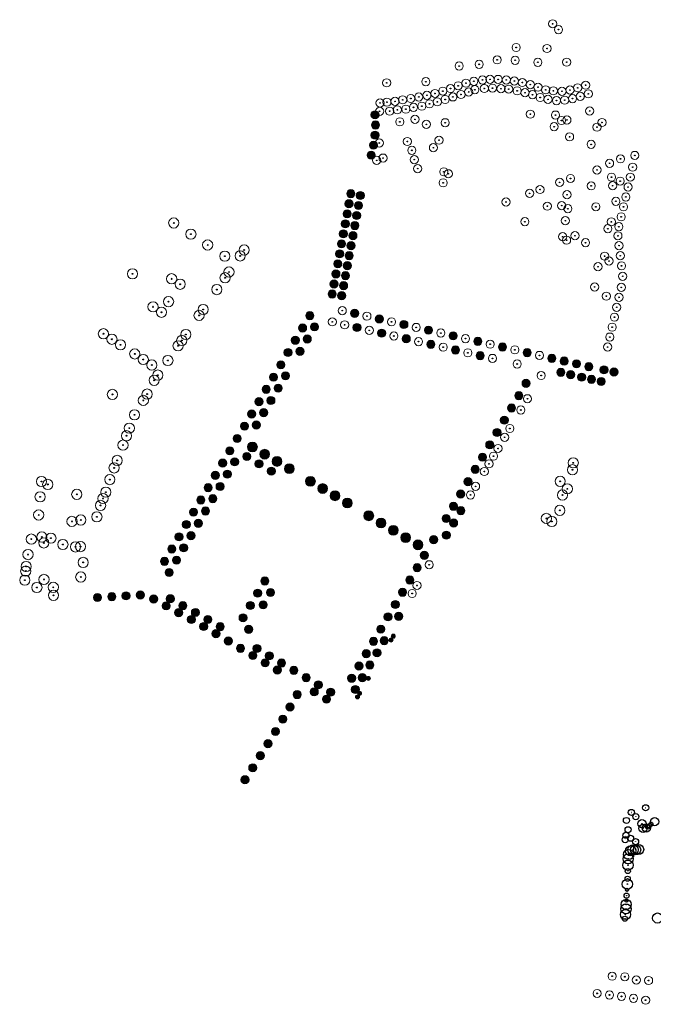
# Model space of a CAD drawing. Header units: metres. Extents: x 90594 to 181825, y 464363 to 930467.
# Tile 1 of 12: x 90594 to 91215, y 464532 to 465497. Entities that reach past the tile are written whole.
import ezdxf

# ---------------------------------------------------------------- set-up
doc = ezdxf.new("R2010")
doc.units = ezdxf.units.M
for name, color, linetype in [('00 bomen', 2, 'Continuous'), ('96.3 Toekomstige bomen', 6, 'Continuous'), ('97.2 Huidige bomen', 1, 'Continuous'), ('97.2 Huidige bomen_to cut', 8, 'Continuous')]:
    doc.layers.add(name, color=color, linetype=linetype)
doc.layers.add('96.3 toekomstige bomen H', color=70, linetype='Continuous', transparency=0.7)

# ---------------------------------------------------------------- blocks, each defined once
blk = doc.blocks.new('recent existing')
at = {"layer": '00 bomen', "color": 0, "lineweight": 9, "ltscale": 0.2}
blk.add_circle((91560.92, 464706.99), 4, dxfattribs=at)
at = {"layer": '00 bomen', "color": 0}
blk.add_circle((91560.92, 464706.99), 0.421, dxfattribs=at)
blk = doc.blocks.new('bomen')
at = {"layer": '00 bomen', "color": 0, "lineweight": 9, "ltscale": 0.2}
blk.add_circle((90971.25, 465182.2), 5, dxfattribs=at)
at = {"layer": '00 bomen', "color": 0}
blk.add_circle((90971.25, 465182.2), 0.421, dxfattribs=at)
blk = doc.blocks.new('b')
at = {"layer": '97.2 Huidige bomen', "ltscale": 5, "rotation": 0.07677670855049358}
blk.add_blockref('bomen', (-90347.82, -465303.69), dxfattribs=at)
blk = doc.blocks.new('design bomen')
at = {"layer": '96.3 toekomstige bomen H', "ltscale": 5}
h = blk.add_hatch(color=256, dxfattribs=at)
h.dxf.hatch_style = 1
edge = h.paths.add_edge_path()
edge.add_arc((90971.25, 465182.2), 4, 0, 360)
at = {"layer": '00 bomen', "color": 0, "lineweight": 9, "ltscale": 0.2}
blk.add_circle((90971.25, 465182.2), 4, dxfattribs=at)
at = {"layer": '00 bomen', "color": 0}
blk.add_circle((90971.25, 465182.2), 0.421, dxfattribs=at)
blk = doc.blocks.new('SGR-BOOM_05')
at = {"layer": '96.3 toekomstige bomen H', "ltscale": 5}
h = blk.add_hatch(color=256, dxfattribs=at)
h.dxf.hatch_style = 1
edge = h.paths.add_edge_path()
edge.add_arc((0, 0), 4.8, 0, 360)
at = {"layer": '00 bomen', "color": 0, "lineweight": 9, "ltscale": 0.2}
blk.add_circle((0, 0), 4.8, dxfattribs=at)
at = {"layer": '00 bomen', "color": 0}
blk.add_circle((0, 0), 0.506, dxfattribs=at)
blk = doc.blocks.new('*U221')
at = {"layer": '96.3 Toekomstige bomen', "ltscale": 20, "rotation": 210.6125514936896}
blk.add_blockref('design bomen', (-158592.09, 446675.27), dxfattribs=at)

msp = doc.modelspace()

# ---------------------------------------------------------------- linework, layer by layer
at = {"layer": '97.2 Huidige bomen_to cut'}
for centre, radius in [((91193.95, 464719.75), 3), ((91207.96, 464724.26), 3), ((91207.96, 464724.26), 0.05), ((91189.17, 464711.83), 3), ((91193.95, 464719.75), 0.05), ((91198.35, 464715.6), 3), ((91198.35, 464715.6), 0.05), ((91216.8, 464710.6), 4), ((91190.74, 464702.71), 3), ((91189.17, 464711.83), 0.05), ((91204.35, 464708.71), 4), ((91205.41, 464704.1), 4), ((91204.35, 464708.71), 0.15), ((91208.64, 464704.51), 4), ((91205.41, 464704.1), 0.15), ((91209.97, 464705.48), 2), ((91208.64, 464704.51), 0.15), ((91211.57, 464706.81), 2), ((91209.97, 464705.48), 0.05), ((91213.29, 464708.21), 2), ((91211.57, 464706.81), 0.05), ((91213.29, 464708.21), 0.05), ((91187.89, 464692.97), 3), ((91188.63, 464697.35), 3), ((91188.63, 464697.35), 0.05), ((91193.2, 464694.44), 3), ((91190.74, 464702.71), 0.05), ((91193.2, 464694.44), 0.05), ((91198.09, 464691.08), 3), ((91187.89, 464692.97), 0.05), ((91193.25, 464682.06), 5), ((91195.55, 464683.09), 5), ((91198.15, 464683.13), 5), ((91201.06, 464683.38), 5), ((91198.09, 464691.08), 0.05), ((91190.87, 464674.22), 5), ((91191.34, 464678.45), 5), ((91190.87, 464674.22), 0.35), ((91191.34, 464678.45), 0.15), ((91193.25, 464682.06), 0.15), ((91195.55, 464683.09), 0.15), ((91198.15, 464683.13), 0.15), ((91201.06, 464683.38), 0.15), ((91190.64, 464667.93), 5), ((91190.45, 464662.27), 2.5), ((91190.64, 464667.93), 0.35), ((91190.32, 464654.7), 2.5), ((91190.45, 464662.27), 0.1), ((91190.03, 464649.47), 5), ((91190.03, 464649.47), 0.35), ((91190.32, 464654.7), 0.1), ((91189.29, 464638.1), 2.5), ((91189.72, 464643.84), 1.5), ((91189.29, 464638.1), 0.1), ((91189.72, 464643.84), 0.075), ((91188.69, 464625.2), 5), ((91188.82, 464629.43), 5), ((91189.05, 464633.16), 1.5), ((91188.82, 464629.43), 0.3), ((91189.05, 464633.16), 0.05), ((91188.15, 464619.63), 5), ((91187.65, 464615.48), 2.5), ((91188.15, 464619.63), 0.3), ((91188.69, 464625.2), 0.2), ((91219.71, 464616.14), 5), ((91187.65, 464615.48), 0.1)]:
    msp.add_circle(centre, radius, dxfattribs=at)

# ---------------------------------------------------------------- block references
at = {"color": 0, "linetype": 'ByBlock', "lineweight": -2, "transparency": 16777216}
for p, rotation in [((90816.67, 465068.78), 149.387209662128), ((90828.72, 465061.65), 149.387209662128), ((90840.76, 465054.52), 149.387209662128), ((90834.45, 464946.8), 149.387209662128), ((90670.32, 464930.53), 183.4549640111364), ((90684.29, 464931.37), 183.4549640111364), ((90698.26, 464932.22), 183.4549640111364), ((90712.24, 464933.06), 183.4549640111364), ((90725.37, 464929.12), 151.3977996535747), ((90741.74, 464929.31), 151.3977996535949), ((90827.32, 464934.75), 149.387209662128), ((90839.92, 464935.43), 149.387209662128), ((90737.66, 464922.42), 151.3977996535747), ((90754.03, 464922.6), 151.3977996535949), ((90820.19, 464922.7), 149.387209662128), ((90832.79, 464923.38), 149.387209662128), ((90749.95, 464915.71), 151.3977996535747), ((90762.23, 464908.99), 151.0172010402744), ((90766.31, 464915.88), 151.0079188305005), ((90778.51, 464909.01), 150.2065792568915), ((90813.06, 464910.65), 149.387209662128), ((90774.43, 464902.12), 150.2142571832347), ((90790.56, 464901.89), 149.387209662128), ((90818.53, 464899.28), 149.387209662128), ((90786.49, 464895), 149.3872096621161), ((90798.53, 464887.87), 149.3872096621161), ((90810.58, 464880.74), 149.3872096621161), ((90826.71, 464880.5), 149.387209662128), ((90822.63, 464873.61), 149.3872096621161), ((90838.75, 464873.37), 149.387209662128), ((90834.68, 464866.49), 149.3872096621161), ((90850.8, 464866.24), 149.387209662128), ((90846.73, 464859.36), 149.3872096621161), ((90862.85, 464859.11), 149.387209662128), ((90874.9, 464851.98), 149.387209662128), ((90886.95, 464844.85), 149.387209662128), ((90882.88, 464837.97), 149.3872096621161), ((90899, 464837.72), 149.387209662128), ((90894.92, 464830.84), 149.3872096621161)]:
    msp.add_blockref('*U221', p, dxfattribs=dict(at, rotation=rotation))
at = {"layer": '00 bomen'}
for p in [(90745.01, 465297.88), (90761.89, 465286.96), (90778.34, 465276.3), (90814.17, 465271.37), (90795.21, 465265.38), (90810.17, 465265.58), (90799.27, 465249.81), (90704.65, 465248.01), (90795.37, 465244.15), (90751.33, 465237.77), (90787.36, 465232.56), (90739.98, 465220.7), (90733.06, 465210.29), (90773.85, 465212.99), (90769.87, 465207.24), (90676.03, 465189.25), (90684.43, 465183.83), (90752.91, 465182.68), (90756.97, 465188.56), (90692.83, 465178.4), (90749.28, 465177.42), (90706.77, 465169.41), (90715.17, 465163.98), (90739.34, 465163.04), (90723.57, 465158.56), (90725.84, 465143.57), (90729.39, 465148.68), (90684.87, 465129.75), (90715.21, 465123.88), (90718.89, 465130.07), (90706.52, 465109.67), (90701.47, 465096.59), (90698.71, 465089.21), (90695.26, 465080.03), (90686.54, 465057.62), (90689.6, 465065), (90682.39, 465046.17), (90615.35, 465044.33), (90621.44, 465041.47), (90613.95, 465029.34), (90649.89, 465031.73), (90675.63, 465027.61), (90678.43, 465033.91), (90673.29, 465020.85), (90612.56, 465011.49), (90669.68, 465009.69), (90645.23, 465005.21), (90653.81, 465006.56), (90615.67, 464989.88), (90624.59, 464988.71), (90605.35, 464987.84), (90617.63, 464984.03), (90636.34, 464982.52), (90648.62, 464980.17), (90653.62, 464980.44), (90602.11, 464972.63), (90600.3, 464960.94), (90656.14, 464964.97), (90599.84, 464956.46), (90653.82, 464950.65), (90598.94, 464947.56), (90610.85, 464940.31), (90617.78, 464948.27), (90626.92, 464940.54), (90627.15, 464932.68)]:
    msp.add_blockref('b', p, dxfattribs=at)
at = {"layer": '00 bomen', "xscale": -1, "rotation": 292.7598333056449}
for p in [(90743, 465243.16), (90724.73, 465215.68)]:
    msp.add_blockref('b', p, dxfattribs=at)
at = {"layer": '96.3 Toekomstige bomen', "ltscale": 20}
for p, rotation in [((-30.7, 222.18), 359.9997611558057), ((-30.23, 212.19), 359.9997611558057), ((-30.71, 202.21), 359.9997611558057), ((-32.13, 192.31), 359.9997611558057), ((-34.48, 182.59), 359.9997611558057), ((-54.38, 144.74), 359.9997611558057), ((-45.03, 142.99), 359.9997611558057), ((-56.22, 134.91), 359.9997611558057), ((-46.86, 133.16), 359.9997611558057), ((-58.05, 125.08), 359.9997611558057), ((-48.7, 123.33), 359.9997611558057), ((-59.88, 115.24), 359.9997611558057), ((-50.53, 113.5), 359.9997611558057), ((-61.72, 105.41), 359.9997611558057), ((-52.37, 103.67), 359.9997611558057), ((-63.55, 95.58), 359.9997611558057), ((-54.2, 93.84), 359.9997611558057), ((-65.38, 85.75), 359.9997611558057), ((-56.03, 84.01), 359.9997611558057), ((-67.22, 75.92), 359.9997611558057), ((-57.87, 74.18), 359.9997611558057), ((-69.05, 66.09), 359.9997611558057), ((-59.7, 64.35), 359.9997611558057), ((-70.89, 56.26), 359.9997611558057), ((-61.53, 54.52), 359.9997611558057), ((-72.72, 46.43), 359.9997611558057), ((-63.37, 44.69), 359.9997611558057), ((-94.63, 25.13), 359.9997611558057), ((-50.71, 27.46), 359.9997611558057), ((-26.53, 21.95), 359.9997611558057), ((-101.75, 13.08), 359.9997611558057), ((-90.04, 14.26), 359.9997611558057), ((-48.41, 13.52), 359.9997611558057), ((-2.35, 16.44), 359.9997611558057), ((21.83, 10.92), 359.9997611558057), ((-108.88, 1.03), 359.9997611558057), ((-97.17, 2.22), 359.9997611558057), ((-24.24, 8.01), 359.9997611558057), ((-0.06, 2.5), 359.9997611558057), ((46.01, 5.41), 359.9997611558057), ((24.12, -3.02), 359.9997611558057), ((48.3, -8.53), 359.9997611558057), ((70.19, -0.1), 359.9997611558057), ((94.37, -5.62), 359.9997611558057), ((-116.01, -11.02), 359.9997611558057), ((-104.3, -9.83), 359.9997611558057), ((72.48, -14.04), 359.9997611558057), ((118.55, -11.13), 359.9997611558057), ((142.73, -16.64), 359.9997611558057), ((-123.14, -23.07), 359.9997611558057), ((154.82, -19.4), 359.9997611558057), ((166.91, -22.15), 359.9997611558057), ((179, -24.91), 359.9997611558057), ((193.91, -28.02), 359.9997611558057), ((-130.27, -35.12), 359.9997611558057), ((-118.55, -33.93), 359.9997611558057), ((151.64, -30.49), 359.9997611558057), ((161.18, -32.66), 359.9997611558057), ((172.06, -35.14), 359.9997611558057), ((181.6, -37.32), 359.9997611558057), ((203.68, -30.15), 359.9997611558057), ((-137.41, -47.16), 359.9997611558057), ((-125.68, -45.98), 359.9997611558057), ((117.49, -41.27), 359.9997611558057), ((191.14, -39.5), 359.9997611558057), ((110.36, -53.32), 359.9997611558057), ((-144.53, -59.21), 359.9997611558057), ((-132.81, -58.03), 359.9997611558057), ((103.24, -65.37), 359.9997611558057), ((-151.65, -71.26), 359.9997611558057), ((-139.94, -70.07), 359.9997611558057), ((-158.8, -83.3), 359.9997611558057), ((-147.07, -82.12), 359.9997611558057), ((96.11, -77.42), 359.9997611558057), ((-165.92, -95.35), 359.9997611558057), ((88.98, -89.47), 359.9997611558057), ((81.86, -101.52), 359.9997611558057), ((-173.05, -107.41), 359.9997611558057), ((74.73, -113.57), 359.9997611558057), ((-180.17, -119.45), 359.9997611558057), ((-168.43, -118.29), 359.9997611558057), ((-187.3, -131.5), 359.9997611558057), ((-175.59, -130.32), 359.9997611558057), ((67.6, -125.62), 359.9997611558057), ((-194.43, -143.55), 359.9997611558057), ((-182.68, -142.39), 359.9997611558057), ((60.48, -137.67), 359.9997611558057), ((53.35, -149.72), 359.9997611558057), ((-201.56, -155.6), 359.9997611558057), ((-189.85, -154.41), 359.9997611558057), ((46.22, -161.78), 359.9997611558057), ((-208.69, -167.65), 359.9997611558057), ((-196.97, -166.46), 359.9997611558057), ((53.51, -166.09), 359.9997611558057), ((-215.82, -179.7), 359.9997611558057), ((-204.05, -178.54), 359.9997611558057), ((39.1, -173.83), 359.9997611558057), ((46.38, -178.14), 359.9997611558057), ((-222.95, -191.74), 359.9997611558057), ((-211.23, -190.56), 359.9997611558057), ((39.25, -190.19), 359.9997611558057), ((26.82, -194.58), 359.9997611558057), ((-230.08, -203.79), 359.9997611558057), ((-218.36, -202.61), 359.9997611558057), ((17.71, -209.98), 359.9997611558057), ((-237.21, -215.84), 359.9997611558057), ((-225.49, -214.66), 359.9997611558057), ((-232.59, -226.72), 359.9997611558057), ((10.59, -222.03), 359.9997611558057), ((3.46, -234.08), 359.9997611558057), ((-3.67, -246.13), 359.9997611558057), ((-10.79, -258.18), 359.9997611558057), ((-7.56, -269.79), 359.9997611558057), ((-17.92, -270.23), 359.9997611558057), ((-25.05, -282.28), 359.9997611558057), ((-32.17, -294.33), 359.9997611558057), ((-21.67, -293.63), 359.9997611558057), ((-39.3, -306.38), 359.9997611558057), ((-28.68, -305.49), 359.9997611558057), ((-35.76, -317.45), 359.9997611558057), ((-46.43, -318.43), 359.9997611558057), ((-53.55, -330.48), 359.9997611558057), ((-43.12, -329.88), 359.9997611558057), ((18202.51, -3555.8), 2.246879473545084), ((-50.01, -341.54), 359.9997611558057), ((14391.16, -2961.89), 1.781217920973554), ((10584.76, -2337.02), 1.315556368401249), ((6783.57, -1681.23), 0.8498948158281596), ((2987.83, -994.58), 0.3842332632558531), ((-802.2, -277.09), 359.9185717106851), ((-4586.28, 471.17), 359.4529101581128), ((-8364.15, 1250.16), 358.9872486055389)]:
    msp.add_blockref('design bomen', p, dxfattribs=dict(at, rotation=rotation))
at = {"layer": '96.3 Toekomstige bomen'}
for p in [(90822.27, 465078.24), (90834.32, 465071.11), (90846.36, 465063.98), (90858.41, 465056.85), (90879.15, 465044.56), (90891.2, 465037.43), (90903.25, 465030.3), (90915.3, 465023.17), (90936.38, 465010.68), (90948.44, 465003.56), (90960.49, 464996.44), (90972.55, 464989.31), (90984.6, 464982.19)]:
    msp.add_blockref('SGR-BOOM_05', p, dxfattribs=at)
at = {"layer": '96.3 Toekomstige bomen', "ltscale": 20, "xscale": 0.4999999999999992, "yscale": 0.4999999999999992, "zscale": 0.4999999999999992, "rotation": 359.9997611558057}
for p in [(45471.66, 232297.96), (45473.81, 232301.7), (45449.37, 232260.27), (45440.77, 232245.71), (45438.76, 232242.15)]:
    msp.add_blockref('design bomen', p, dxfattribs=at)
at = {"layer": '97.2 Huidige bomen', "ltscale": 5, "xscale": 0.8, "yscale": 0.8, "zscale": 0.8, "rotation": 0.07677670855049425}
for p in [(18838.44, 93250.3), (18844.2, 93244.54), (18802.72, 93227.01), (18832.96, 93226.06), (18766.45, 93210.53), (18784.04, 93214.87), (18801.74, 93214.47), (18823.96, 93212.51), (18852.27, 93212.63), (18746.78, 93208.88), (18675.7, 93192.39), (18714.04, 93193.46), (18753.44, 93192.01), (18761.21, 93193.9), (18769.7, 93195.22), (18777.08, 93195.76), (18785.05, 93195.73), (18793.03, 93195.2), (18800.96, 93194.17), (18808.81, 93192.64), (18816.55, 93190.61), (18723.06, 93181.99), (18730.73, 93184.26), (18738.33, 93186.77), (18745.84, 93189.5), (18748.52, 93180.89), (18756.11, 93183.42), (18762.2, 93185.61), (18771.45, 93186.79), (18779.44, 93187.22), (18787.79, 93186.59), (18795.4, 93186.24), (18803.65, 93184.54), (18811.43, 93182.71), (18818.71, 93180.74), (18824.14, 93188.08), (18831.71, 93185.48), (18839.23, 93184.52), (18847.59, 93184.1), (18855.49, 93185.32), (18863.08, 93187.49), (18870.84, 93190.04), (18873.42, 93181.64), (18669.17, 93172.67), (18675.91, 93173.38), (18683.86, 93174.21), (18691.43, 93175.68), (18699.32, 93177), (18707.17, 93178.56), (18715.15, 93180.16), (18717.64, 93171.75), (18725.37, 93173.79), (18733.05, 93176.07), (18740.64, 93178.57), (18826.23, 93177.99), (18834, 93176.12), (18842.31, 93174.96), (18850.3, 93175.35), (18858.01, 93176.89), (18865.56, 93179.09), (18668.75, 93164.48), (18678.61, 93164.59), (18686.2, 93165.87), (18694.48, 93166.59), (18702.01, 93168.35), (18710.21, 93169.53), (18816.65, 93161.69), (18874.8, 93164.79), (18688.63, 93154.12), (18703.4, 93156.51), (18733.06, 93153.23), (18841.26, 93160.75), (18847.12, 93155.48), (18852.48, 93155.94), (18886.83, 93153.52), (18714.64, 93151.66), (18839.91, 93149.32), (18882, 93148.94), (18668.46, 93133.37), (18696, 93134.79), (18727.04, 93136.08), (18855.1, 93139.42), (18700.35, 93126.17), (18721.52, 93128.72), (18876.21, 93132), (18665.88, 93116.34), (18672.15, 93118.57), (18702.77, 93117.04), (18894.33, 93113.47), (18905.01, 93117.77), (18919.05, 93121.19), (18706.11, 93108.25), (18731.7, 93105.07, 0), (18882.06, 93106.94), (18917.03, 93109.67), (18731.07, 93094.32), (18736.17, 93103.21), (18845.36, 93094.73), (18855.97, 93098.61), (18896.2, 93099.83), (18904.69, 93096), (18914.76, 93099.93), (18826.11, 93087.69), (18876.34, 93091.29), (18897.31, 93091.46), (18912.49, 93090.19), (18792.77, 93075.5), (18815.87, 93083.94), (18852.63, 93082.66), (18900.52, 93076.18), (18910.23, 93080.46), (18833.31, 93071.34), (18847.35, 93071.92), (18853.44, 93068.93), (18880.9, 93070.82), (18907.96, 93070.72), (18811.25, 93056.17, 0), (18850.95, 93057.15), (18896.06, 93056.08), (18905.69, 93060.98), (18892.67, 93049.3), (18903.42, 93051.24), (18848.3, 93041.48, 0), (18852.15, 93038.04, 0), (18860.37, 93042.43, 0), (18902.51, 93042.38), (18870.78, 93035.55), (18903.62, 93032.72), (18889.49, 93022.37), (18893.82, 93017.56), (18904.85, 93022.8), (18883, 93012.06), (18906.08, 93012.87), (18907.22, 93002.61), (18879.67, 92992.15, 0), (18905.82, 92991.74), (18891.14, 92983.11), (18903.58, 92982), (18632.1, 92968.97), (18901.35, 92972.25), (18656.29, 92963.48), (18899.11, 92962.51), (18622.34, 92957.91), (18634.4, 92955.05), (18658.59, 92949.56), (18680.47, 92957.99), (18704.66, 92952.49), (18896.87, 92952.76), (18682.77, 92944.07), (18728.84, 92947), (18753.03, 92941.51), (18894.63, 92943.01), (18706.96, 92938.57), (18731.14, 92933.08), (18777.21, 92936.01), (18801.39, 92930.52), (18892.39, 92933.27), (18755.32, 92927.59), (18779.51, 92922.09), (18825.58, 92925.03), (18803.69, 92916.6), (18849.76, 92919.54), (18827.22, 92905.26), (18813.76, 92882.52), (18807.23, 92871.49), (18796.52, 92853.39), (18791.38, 92844.7), (18784.93, 92833.8), (18780.46, 92826.24), (18775.99, 92818.69), (18771.52, 92811.13), (18762.89, 92796.55), (18757.94, 92788.19), (18717.43, 92719.71), (18705.42, 92699.42), (18700.72, 92691.48)]:
    msp.add_blockref('bomen', p, dxfattribs=at)
at = {"layer": '97.2 Huidige bomen', "ltscale": 5, "rotation": 0.07677670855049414}
for p in [(788.45, -247.8), (789.16, -241.05), (776.31, -259.2), (783.34, -266.51), (778.57, -272.64), (762.73, -295.54), (775.98, -287.67), (768.13, -298.66)]:
    msp.add_blockref('bomen', p, dxfattribs=at)
at = {"layer": '97.2 Huidige bomen'}
for p in [(-385.75, -147.91), (-373.38, -148.43), (-362.05, -151.65), (-350.07, -152.13), (-400.58, -164.78), (-388.37, -166.26), (-376.6, -167.67), (-364.88, -169.59), (-352.99, -171.45)]:
    msp.add_blockref('recent existing', p, dxfattribs=at)

doc.saveas('drawing.dxf')
